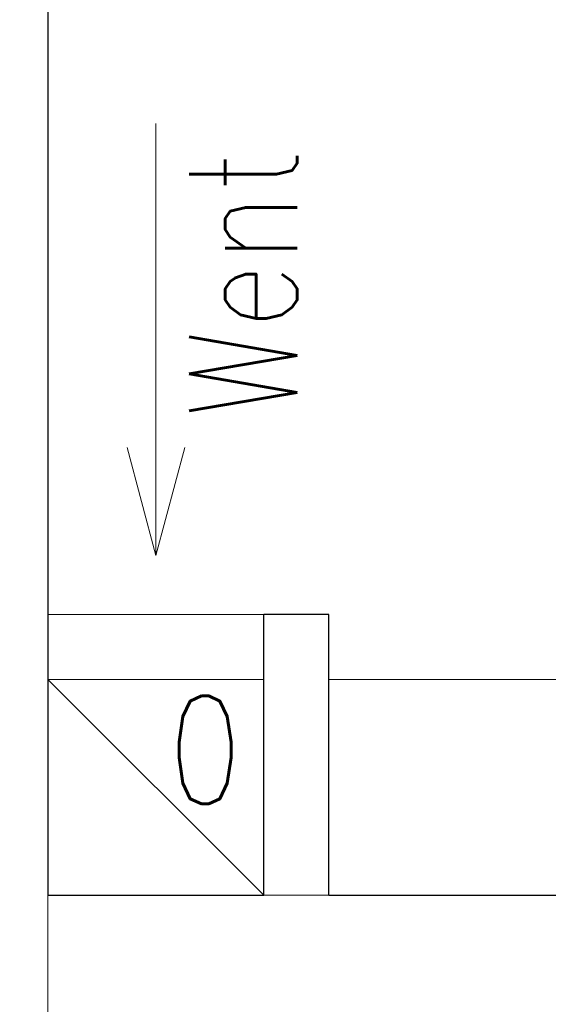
# Model space of a CAD drawing. Header units: millimetres. Extents: x 28291 to 177760, y -399809 to -170937.
# Tile 133 of 256: x 52002 to 52051, y -195424 to -195332. Entities that reach past the tile are written whole.
import ezdxf

# ---------------------------------------------------------------- set-up
doc = ezdxf.new("R2010")
doc.units = ezdxf.units.MM
doc.layers.get('0').update_dxf_attribs({"lineweight": 0})
for name, color, linetype, lineweight in [('!! 0_ Istn-sciany', 3, 'Continuous', 30), ('!! 0_ Istn-widok', 1, 'Continuous', 15), ('!! 0_Istn-went', 5, 'Continuous', 13), ('Dimension (ISO)', 7, 'Continuous', 25)]:
    doc.layers.add(name, color=color, linetype=linetype, lineweight=lineweight)
doc.layers.add('!! 2 ZABUDOWA GK-MDF', color=7, linetype='Continuous', lineweight=13, true_color=0x7a7a7a)
doc.styles.add('ARCHETYP', font='romans.shx', dxfattribs={"height": 15})
doc.styles.add('Note Text (ISO)', font='tahoma.ttf')
doc.dimstyles.new('Default (ISO)', dxfattribs={"dimscale": 5, "dimtxt": 5, "dimasz": 5, "dimexe": 3.175, "dimexo": 0, "dimgap": 0.762, "dimtad": 1, "dimdec": 0, "dimrnd": 1e-08, "dimzin": 0, "dimtxsty": 'Note Text (ISO)', "dimcen": 0.09, "dimdle": 10, "dimclrd": 256, "dimclre": 256, "dimclrt": 256, "dimazin": 0, "dimtfac": 0.70104, "dimtmove": 0, "dimatfit": 3, "dimfxl": 1, "dimtolj": 1, "dimtzin": 0, "dimlwd": -1, "dimlwe": -1, "dimarcsym": 0})

# ---------------------------------------------------------------- blocks, each defined once
blk = doc.blocks.new('*D1405')
at = {"layer": 'DEFPOINTS', "color": 0, "transparency": 16777216}
for p in [(-689.76, 120.19), (510.24, 120.19), (510.24, 18.75)]:
    blk.add_point(p, dxfattribs=at)
at = {"layer": 'Dimension (ISO)', "transparency": 16777216}
for p, q in [((-689.76, 120.19), (-689.76, 2.88)), ((510.24, 120.19), (510.24, 2.88)), ((-664.76, 18.75), (485.24, 18.75))]:
    blk.add_line(p, q, dxfattribs=at)
for points in [[(-664.76, 22.92), (-664.76, 14.58), (-689.76, 18.75)], [(485.24, 22.92), (485.24, 14.58), (510.24, 18.75)]]:
    blk.add_solid(points, dxfattribs=at)
at = {"layer": 'Dimension (ISO)', "lineweight": 9, "transparency": 16777216, "insert": (-160.63, 48.6), "char_height": 25, "attachment_point": 1, "style": 'Note Text (ISO)'}
blk.add_mtext('\\A1;1200', dxfattribs=at)
blk = doc.blocks.new('A$C11ef928a')
at = {"layer": 'Dimension (ISO)', "lineweight": 9}
dim = blk.add_linear_dim(base=(510.24, 18.75), p1=(-689.76, 120.19), p2=(510.24, 120.19), angle=180, dimstyle='Default (ISO)', override={"dimdec": 0, "dimlfac": 1, "dimtp": 0, "dimtm": 0, "dimtdec": 2, "dimtofl": 0, "dimatfit": 1}, dxfattribs=at)
dim.commit()
dim.dimension.update_dxf_attribs({"geometry": '*D1405', "text_midpoint": (-125.68, 18.75), "dimtype": 128})

msp = doc.modelspace()

# ---------------------------------------------------------------- linework, layer by layer
at = {"layer": '!! 0_ Istn-sciany'}
for points in [[(52004.71142, -195251.5883), (52004.71142, -195393.5883)], [(52024.71142, -195413.5883), (52024.71142, -195387.5883)], [(52030.71142, -195387.5883), (52024.71142, -195387.5883)], [(52030.71142, -195393.5883), (52030.71142, -195387.5883)], [(52004.71142, -195393.5883), (52004.71142, -195413.5883)], [(52030.71142, -195413.5883), (52030.71142, -195393.5883)], [(52004.71142, -195413.5883), (52024.71142, -195413.5883)], [(52030.71142, -195413.5883), (52144.71142, -195413.5883)]]:
    msp.add_lwpolyline(points, dxfattribs=at)
at = {"layer": '!! 0_ Istn-widok'}
for points in [[(52004.71142, -195413.5883), (52004.71142, -195425.5883)], [(52024.71142, -195413.5883), (52030.71142, -195413.5883)]]:
    msp.add_lwpolyline(points, dxfattribs=at)
at = {"layer": '!! 0_Istn-went'}
for points in [[(52014.71142, -195342.04771), (52014.71142, -195382.09423)], [(52014.71142, -195382.09423), (52012.03193, -195372.09423)], [(52014.71142, -195382.09423), (52017.39092, -195372.09423)], [(52024.71142, -195387.5883), (52004.71142, -195387.5883)], [(52004.71142, -195393.5883), (52024.71142, -195413.5883)]]:
    msp.add_lwpolyline(points, dxfattribs=at)
msp.add_lwpolyline([(52004.71142, -195413.5883), (52024.71142, -195413.5883), (52024.71142, -195393.5883), (52004.71142, -195393.5883)], close=True, dxfattribs=at)
at = {"layer": '!! 2 ZABUDOWA GK-MDF'}
msp.add_lwpolyline([(52030.71142, -195393.5883), (52144.71142, -195393.5883)], dxfattribs=at)

# ---------------------------------------------------------------- block references
at = {"xscale": -0.1, "yscale": 0.1, "zscale": 0.1, "rotation": 90}
msp.add_blockref('A$C11ef928a', (82225.12684, -195364.3052), dxfattribs=at)

# ---------------------------------------------------------------- texts
at = {"layer": '!! 0_Istn-went', "style": 'ARCHETYP', "width": 0.8}
for s, rotation, p in [('Went', 90, (52027.78827, -195369.38372)), ('0', 0, (52015.83199, -195405.12797))]:
    msp.add_text(s, height=10, rotation=rotation, dxfattribs=at).set_placement(p)

doc.saveas('drawing.dxf')
